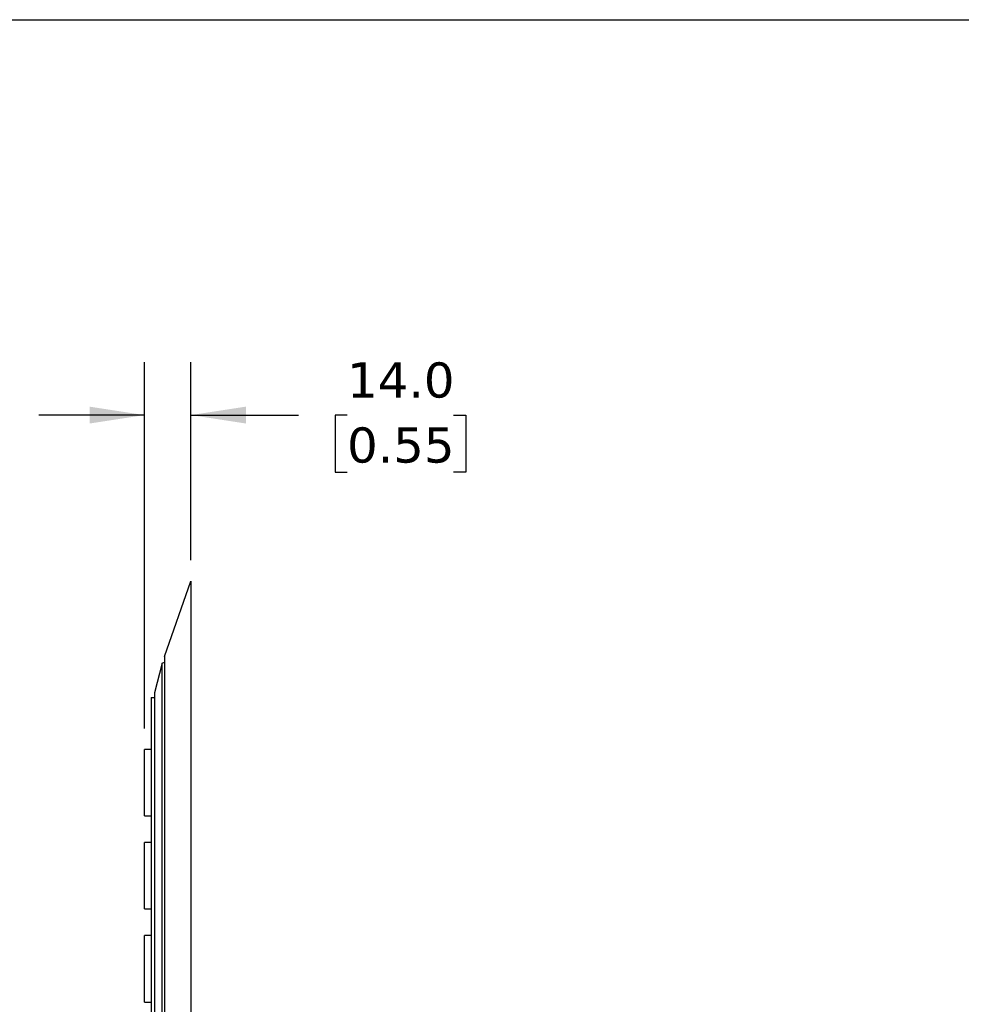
# Model space of a CAD drawing. Header units: millimetres. Extents: x 32 to 1365, y 32 to 1048.
# Tile 9 of 13: x 785 to 1068, y 752 to 1048. Entities that reach past the tile are written whole.
import ezdxf

# ---------------------------------------------------------------- set-up
doc = ezdxf.new("R2010")
doc.units = ezdxf.units.MM
doc.header["$LTSCALE"] = 5
doc.linetypes.add('SLD-Solid', pattern=[0])
doc.layers.add('DIMENSIONS', color=140, linetype='SLD-Solid', lineweight=25)
doc.layers.add('TEXT', color=140, linetype='SLD-Solid', lineweight=25)
doc.styles.add('SLDTEXTSTYLE0', font='VERDANA.TTF')
doc.dimstyles.new('SLDDIMSTYLE2', dxfattribs={"dimtxt": 10.790039, "dimasz": 16.51, "dimexe": 0, "dimexo": 0.0625, "dimgap": 2.69751, "dimtad": 0, "dimtih": 1, "dimtoh": 1, "dimrnd": 1e-09, "dimzin": 4, "dimdsep": 46, "dimtxsty": 'SLDTEXTSTYLE0', "dimsah": 1, "dimcen": 0.09, "dimadec": 0, "dimazin": 1, "dimtfac": 1, "dimtmove": 0, "dimatfit": 0, "dimfxl": 0, "dimfrac": 2, "dimtolj": 1, "dimtzin": 12, "dimarcsym": 0})

# ---------------------------------------------------------------- blocks, each defined once
blk = doc.blocks.new('_D_10')
at = {"layer": 'DIMENSIONS'}
for p, q in [((822.57, 834.54), (822.57, 944.67)), ((836.57, 885.14), (836.57, 944.67)), ((822.57, 928.79), (790.82, 928.79)), ((836.57, 928.79), (868.91, 928.79)), ((883.53, 928.79), (879.91, 928.79)), ((879.91, 928.79), (879.91, 911.64)), ((915.59, 928.79), (919.22, 928.79)), ((919.22, 928.79), (919.22, 911.64)), ((879.91, 911.64), (883.53, 911.64)), ((919.22, 911.64), (915.59, 911.64))]:
    blk.add_line(p, q, dxfattribs=at)
for points in [[(822.57, 928.79), (806.06, 931.33), (806.06, 926.25)], [(836.57, 928.79), (853.08, 926.25), (853.08, 931.33)]]:
    blk.add_solid(points, dxfattribs=at)
at = {"layer": 'DIMENSIONS', "char_height": 10.583, "attachment_point": 1, "style": 'SLDTEXTSTYLE0'}
for s, insert in [('14.0', (883.53, 944.65)), ('0.55', (883.53, 925.09))]:
    blk.add_mtext(s, dxfattribs=dict(at, insert=insert))

msp = doc.modelspace()

# ---------------------------------------------------------------- linework, layer by layer
for p, q in [((828.619, 856.146), (836.574, 878.793)), ((836.574, 878.793), (836.574, 199.193)), ((828.619, 856.146), (828.619, 221.84)), ((827.928, 854.139), (825.606, 845.176)), ((827.928, 854.139), (828.619, 854.481)), ((827.928, 223.848), (827.928, 854.139)), ((825.606, 845.176), (825.606, 232.81)), ((824.574, 843.793), (824.574, 234.193)), ((824.574, 843.793), (825.606, 843.793)), ((824.574, 828.193), (822.574, 828.193)), ((822.574, 808.193), (822.574, 828.193)), ((822.574, 808.193), (824.574, 808.193)), ((824.574, 800.193), (822.574, 800.193)), ((822.574, 780.193), (822.574, 800.193)), ((822.574, 780.193), (824.574, 780.193)), ((824.574, 772.193), (822.574, 772.193)), ((822.574, 752.193), (822.574, 772.193)), ((822.574, 752.193), (824.574, 752.193))]:
    msp.add_line(p, q)
at = {"layer": 'TEXT'}
msp.add_line((31.75, 1047.75), (1365.25, 1047.75), dxfattribs=at)

# ---------------------------------------------------------------- dimensions: what is measured, and where the dimension line sits
at = {"layer": 'DIMENSIONS'}
dim = msp.add_linear_dim(base=(836.574, 928.793), p1=(822.574, 828.193), p2=(836.574, 878.793), dimstyle='SLDDIMSTYLE2', dxfattribs=at)
dim.commit()
dim.dimension.update_dxf_attribs({"geometry": '_D_10', "text_midpoint": (899.561, 928.793), "dimtype": 160})

doc.saveas('drawing.dxf')
